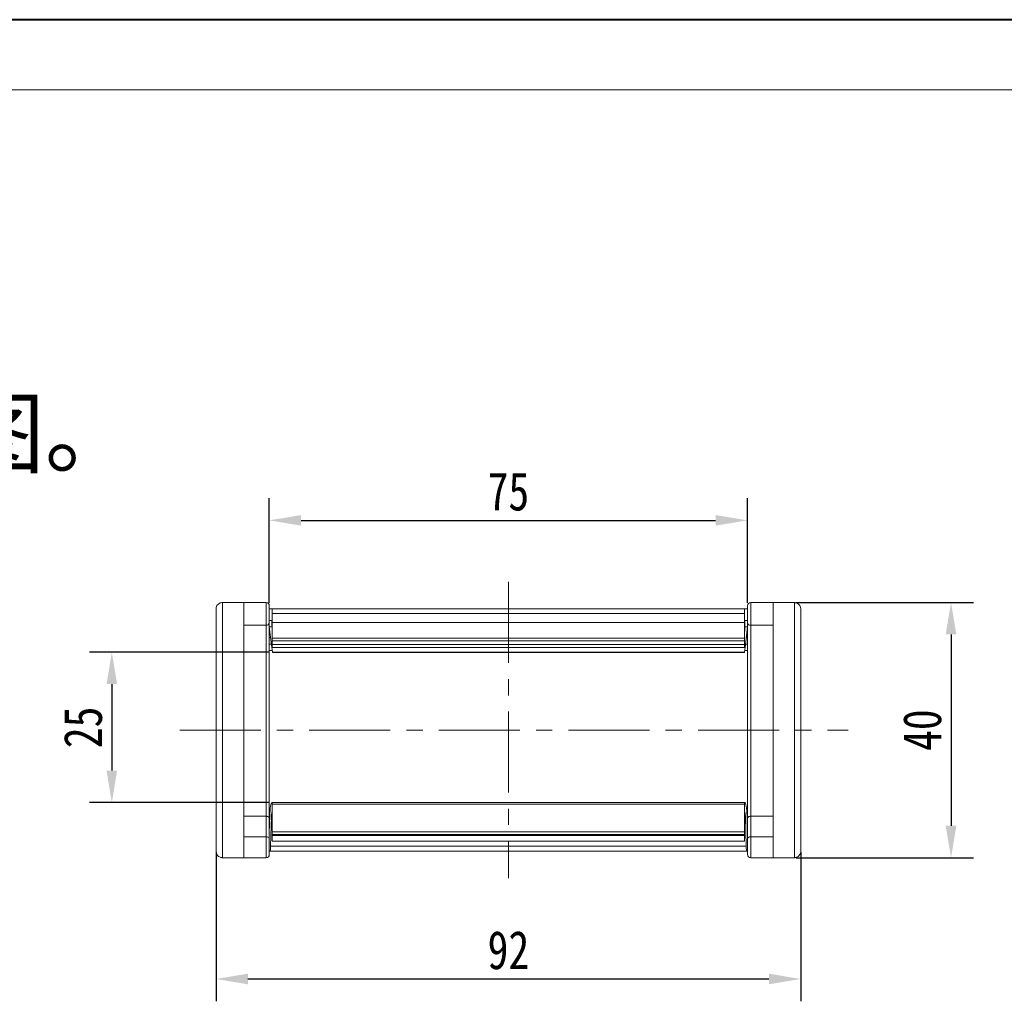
# Model space of a CAD drawing. Header units: millimetres. Extents: x 2628 to 3550, y -116 to 536.
# Tile 10 of 48: x 2902 to 3057, y 382 to 536. Entities that reach past the tile are written whole.
import ezdxf

# ---------------------------------------------------------------- set-up
doc = ezdxf.new("R2010")
doc.units = ezdxf.units.MM
doc.linetypes.add('CENTERX2', pattern=[20.32, 12.7, -2.54, 2.54, -2.54])
doc.styles.get("Standard").update_dxf_attribs({"font": '仿宋_GB2312.ttf', "width": 0.8})
doc.styles.add('样式 6', font='仿宋_GB2312.ttf')
doc.dimstyles.new('副本 ISO-25.1', dxfattribs={"dimtxt": 6, "dimasz": 5, "dimexe": 3.5, "dimexo": 0.625, "dimgap": 1.5, "dimtad": 1, "dimdsep": 46, "dimtxsty": 'Standard', "dimcen": 2.5, "dimadec": 0, "dimazin": 0, "dimtfac": 1, "dimtmove": 0, "dimatfit": 3, "dimfxl": 0, "dimarcsym": 0})

# ---------------------------------------------------------------- blocks, each defined once
blk = doc.blocks.new('*D784')
at = {"color": 0, "lineweight": -2}
for p, q in [((2941.65, 437.12), (2913.45, 437.12)), ((2916.95, 432.12), (2916.95, 418.55)), ((2941.65, 413.55), (2913.45, 413.55))]:
    blk.add_line(p, q, dxfattribs=at)
at = {"color": 0, "lineweight": 9}
for points in [[(2916.12, 432.12), (2917.78, 432.12), (2916.95, 437.12)], [(2916.12, 418.55), (2917.78, 418.55), (2916.95, 413.55)]]:
    blk.add_solid(points, dxfattribs=at)
at = {"layer": 'Defpoints', "color": 0, "lineweight": 9}
for p in [(2942.27, 437.12), (2916.95, 413.55), (2942.27, 413.55)]:
    blk.add_point(p, dxfattribs=at)
at = {"color": 0, "lineweight": 9, "insert": (2912.45, 425.33), "char_height": 6, "attachment_point": 5, "rotation": 90}
blk.add_mtext('25', dxfattribs=at)
blk = doc.blocks.new('*D806')
at = {"color": 0, "lineweight": -2}
for p, q in [((2941.64, 444.86), (2941.64, 461.29)), ((3016.64, 444.86), (3016.64, 461.29)), ((2946.64, 457.79), (3011.64, 457.79))]:
    blk.add_line(p, q, dxfattribs=at)
at = {"color": 0, "lineweight": 9}
for points in [[(2946.64, 458.62), (2946.64, 456.96), (2941.64, 457.79)], [(3011.64, 458.62), (3011.64, 456.96), (3016.64, 457.79)]]:
    blk.add_solid(points, dxfattribs=at)
at = {"layer": 'Defpoints', "color": 0, "lineweight": 9}
for p in [(3016.64, 457.79), (2941.64, 444.24), (3016.64, 444.24)]:
    blk.add_point(p, dxfattribs=at)
at = {"color": 0, "lineweight": 9, "insert": (2979.14, 462.29), "char_height": 6, "attachment_point": 5}
blk.add_mtext('75', dxfattribs=at)
blk = doc.blocks.new('*D807')
at = {"color": 0, "lineweight": -2}
for p, q in [((3024.27, 444.9), (3052.06, 444.9)), ((3048.56, 439.9), (3048.56, 409.9)), ((3024.27, 404.9), (3052.06, 404.9))]:
    blk.add_line(p, q, dxfattribs=at)
at = {"color": 0, "lineweight": 9}
for points in [[(3047.72, 439.9), (3049.39, 439.9), (3048.56, 444.9)], [(3047.72, 409.9), (3049.39, 409.9), (3048.56, 404.9)]]:
    blk.add_solid(points, dxfattribs=at)
at = {"layer": 'Defpoints', "color": 0, "lineweight": 9}
for p in [(3023.64, 444.9), (3023.64, 404.9), (3048.56, 404.9)]:
    blk.add_point(p, dxfattribs=at)
at = {"color": 0, "lineweight": 9, "insert": (3044.06, 424.9), "char_height": 6, "attachment_point": 5, "rotation": 90}
blk.add_mtext('40', dxfattribs=at)
blk = doc.blocks.new('*D808')
at = {"color": 0, "lineweight": -2}
for p, q in [((2933.29, 405.79), (2933.29, 382.38)), ((3024.99, 405.79), (3024.99, 382.38)), ((3019.99, 385.88), (2938.29, 385.88))]:
    blk.add_line(p, q, dxfattribs=at)
at = {"color": 0, "lineweight": 9}
for points in [[(2938.29, 386.72), (2938.29, 385.05), (2933.29, 385.88)], [(3019.99, 386.72), (3019.99, 385.05), (3024.99, 385.88)]]:
    blk.add_solid(points, dxfattribs=at)
at = {"layer": 'Defpoints', "color": 0, "lineweight": 9}
for p in [(2933.29, 406.41), (3024.99, 406.41), (2933.29, 385.88)]:
    blk.add_point(p, dxfattribs=at)
at = {"color": 0, "lineweight": 9, "insert": (2979.14, 390.38), "char_height": 6, "attachment_point": 5}
blk.add_mtext('92', dxfattribs=at)

msp = doc.modelspace()

# ---------------------------------------------------------------- linework, layer by layer
at = {"color": 7, "lineweight": 40}
msp.add_line((3550.3, 536.289), (2628.06, 536.289), dxfattribs=at)
at = {"color": 7, "lineweight": 13}
msp.add_line((3539.321, 525.31), (2682.955, 525.31), dxfattribs=at)
at = {"color": 1, "linetype": 'CENTERX2', "lineweight": 13}
for p, q in [((2979.143, 448.133), (2979.143, 401.668)), ((2927.602, 424.901), (3032.435, 424.901))]:
    msp.add_line(p, q, dxfattribs=at)
at = {"color": 7, "linetype": 'Continuous', "lineweight": 15}
for p, q in [((2934.293, 404.902), (2934.293, 444.899)), ((2934.643, 444.901), (2937.643, 444.901)), ((2937.643, 404.901), (2937.643, 444.901)), ((2941.143, 444.901), (2937.643, 444.901)), ((2941.143, 444.901), (2941.143, 441.336)), ((3017.143, 444.901), (3017.143, 441.336)), ((3017.143, 444.901), (3020.643, 444.901)), ((3020.643, 404.901), (3020.643, 444.901)), ((3023.643, 444.901), (3020.643, 444.901)), ((3023.993, 404.902), (3023.993, 444.899)), ((2933.293, 443.898), (2933.293, 443.902)), ((2933.293, 443.898), (2933.293, 405.904)), ((2941.643, 441.727), (2941.643, 444.401)), ((2941.643, 443.901), (2942.093, 443.901)), ((2942.093, 443.901), (2979.143, 443.901)), ((2942.093, 443.168), (2942.093, 443.901)), ((2979.143, 443.168), (2942.093, 443.168)), ((2942.093, 443.168), (2942.093, 441.802)), ((2979.143, 443.901), (3016.193, 443.901)), ((3016.193, 443.168), (2979.143, 443.168)), ((3016.193, 443.901), (3016.193, 443.168)), ((3016.193, 443.901), (3016.643, 443.901)), ((3016.193, 441.802), (3016.193, 443.168)), ((3016.643, 441.727), (3016.643, 444.401)), ((3024.993, 443.898), (3024.993, 443.902)), ((3024.993, 443.898), (3024.993, 405.904)), ((2942.009, 442.101), (2941.643, 442.101)), ((2941.643, 411.081), (2941.643, 441.727)), ((2979.143, 441.802), (2942.093, 441.802)), ((2942.093, 441.802), (2942.093, 439.306)), ((3016.193, 441.802), (2979.143, 441.802)), ((3016.193, 439.306), (3016.193, 441.802)), ((3016.643, 442.101), (3016.276, 442.101)), ((3016.643, 411.081), (3016.643, 441.727)), ((2937.643, 441.336), (2941.143, 441.336)), ((2941.143, 441.336), (2941.143, 411.402)), ((2941.643, 441.101), (2941.986, 438.301)), ((2942.07, 441.101), (2941.643, 441.101)), ((2941.729, 440.401), (2941.643, 440.401)), ((2942.074, 440.905), (2942.062, 441.515)), ((3016.223, 441.515), (3016.212, 440.905)), ((3016.643, 441.101), (3016.215, 441.101)), ((3016.299, 438.301), (3016.643, 441.101)), ((3016.557, 440.401), (3016.643, 440.401)), ((3020.643, 441.336), (3017.143, 441.336)), ((3017.143, 441.336), (3017.143, 411.402)), ((2941.851, 439.401), (2941.643, 439.401)), ((2942.093, 438.923), (2942.093, 439.306)), ((2942.093, 439.306), (2979.143, 439.306)), ((2979.143, 438.923), (2942.093, 438.923)), ((2942.093, 438.923), (2942.093, 438.327)), ((2979.143, 439.306), (3016.193, 439.306)), ((3016.193, 438.923), (2979.143, 438.923)), ((3016.193, 439.306), (3016.193, 438.923)), ((3016.193, 438.327), (3016.193, 438.923)), ((3016.434, 439.401), (3016.643, 439.401)), ((2941.643, 438.401), (2941.974, 438.401)), ((2942.097, 437.401), (2941.643, 437.401)), ((2941.986, 438.301), (2942.132, 437.116)), ((2941.986, 438.301), (2942.093, 438.301)), ((2942.093, 438.327), (2979.143, 438.327)), ((2942.093, 437.865), (2942.093, 438.327)), ((2942.093, 437.865), (2979.143, 437.865)), ((2942.132, 437.116), (2979.143, 437.116)), ((2942.132, 437.116), (2942.136, 437.087)), ((2942.136, 437.087), (2979.143, 437.087)), ((2942.137, 437.075), (2942.136, 437.087)), ((2942.137, 437.075), (2979.143, 437.075)), ((2979.143, 438.327), (3016.193, 438.327)), ((2979.143, 437.865), (3016.193, 437.865)), ((2979.143, 437.116), (3016.153, 437.116)), ((2979.143, 437.087), (3016.15, 437.087)), ((2979.143, 437.075), (3016.148, 437.075)), ((3016.15, 437.087), (3016.148, 437.075)), ((3016.15, 437.087), (3016.153, 437.116)), ((3016.153, 437.116), (3016.299, 438.301)), ((3016.643, 437.401), (3016.188, 437.401)), ((3016.193, 438.327), (3016.193, 437.865)), ((3016.299, 438.301), (3016.193, 438.301)), ((3016.311, 438.401), (3016.643, 438.401)), ((2941.643, 412.401), (2941.764, 412.401)), ((2942.073, 413.55), (2942.093, 413.55)), ((2942.093, 413.55), (2979.143, 413.55)), ((2942.093, 413.273), (2942.093, 413.55)), ((2979.143, 413.273), (2942.093, 413.273)), ((2942.093, 413.273), (2942.093, 408.935)), ((2979.143, 413.55), (3016.193, 413.55)), ((3016.193, 413.273), (2979.143, 413.273)), ((3016.193, 413.55), (3016.193, 413.273)), ((3016.193, 413.55), (3016.213, 413.55)), ((3016.193, 408.935), (3016.193, 413.273)), ((3016.521, 412.401), (3016.643, 412.401)), ((2937.643, 411.402), (2941.143, 411.402)), ((2941.143, 411.402), (2941.143, 408.186)), ((2941.711, 411.484), (2941.643, 408.832)), ((2941.709, 411.401), (2941.643, 411.401)), ((2941.643, 407.865), (2941.643, 411.081)), ((2941.856, 406.727), (2941.977, 411.389)), ((2942.093, 411.389), (2941.977, 411.389)), ((3016.308, 411.389), (3016.193, 411.389)), ((3016.308, 411.389), (3016.429, 406.727)), ((3016.643, 408.832), (3016.574, 411.484)), ((3016.643, 411.401), (3016.576, 411.401)), ((3016.643, 407.865), (3016.643, 411.081)), ((3020.643, 411.402), (3017.143, 411.402)), ((3017.143, 411.402), (3017.143, 408.186)), ((2941.683, 410.401), (2941.643, 410.401)), ((2941.657, 409.401), (2941.643, 409.401)), ((3016.602, 410.401), (3016.643, 410.401)), ((3016.628, 409.401), (3016.643, 409.401)), ((2941.143, 408.186), (2937.643, 408.186)), ((2941.143, 408.186), (2941.143, 404.901)), ((2941.643, 405.401), (2941.643, 407.865)), ((2942.093, 408.935), (2979.143, 408.935)), ((2942.093, 408.532), (2942.093, 408.935)), ((2979.143, 408.532), (2942.093, 408.532)), ((2942.093, 408.393), (2942.093, 408.532)), ((2942.093, 407.499), (2942.093, 408.393)), ((2942.093, 408.393), (2979.143, 408.393)), ((2979.143, 408.935), (3016.193, 408.935)), ((3016.193, 408.532), (2979.143, 408.532)), ((2979.143, 408.393), (3016.193, 408.393)), ((3016.193, 408.935), (3016.193, 408.532)), ((3016.193, 408.532), (3016.193, 408.393)), ((3016.193, 408.393), (3016.193, 407.499)), ((3016.643, 405.401), (3016.643, 407.865)), ((3017.143, 408.186), (3017.143, 404.901)), ((3017.143, 408.186), (3020.643, 408.186)), ((2941.856, 406.727), (2979.143, 406.727)), ((2942.093, 407.499), (2979.143, 407.499)), ((2979.143, 407.499), (2942.093, 407.499)), ((2942.093, 407.499), (2942.093, 407.499)), ((2979.143, 407.499), (3016.193, 407.499)), ((3016.193, 407.499), (2979.143, 407.499)), ((2979.143, 406.727), (3016.429, 406.727)), ((3016.193, 407.499), (3016.193, 407.499)), ((2933.293, 405.899), (2933.293, 405.904)), ((2934.643, 404.901), (2937.643, 404.901)), ((2937.643, 404.901), (2941.143, 404.901)), ((2941.712, 405.901), (2941.643, 405.901)), ((2979.143, 405.901), (2941.712, 405.901)), ((3016.573, 405.901), (2979.143, 405.901)), ((3016.643, 405.901), (3016.573, 405.901)), ((3020.643, 404.901), (3017.143, 404.901)), ((3023.643, 404.901), (3020.643, 404.901)), ((3024.993, 405.899), (3024.993, 405.904))]:
    msp.add_line(p, q, dxfattribs=at)
at = {"color": 7, "linetype": 'Continuous', "lineweight": 15, "flags": 128}
for points in [[(2941.643, 411.081), (2941.633, 411.144), (2941.605, 411.204), (2941.558, 411.259), (2941.496, 411.308), (2941.42, 411.348), (2941.334, 411.378), (2941.24, 411.396), (2941.143, 411.402)], [(3016.643, 411.081), (3016.652, 411.144), (3016.681, 411.204), (3016.727, 411.259), (3016.789, 411.308), (3016.865, 411.348), (3016.951, 411.378), (3017.045, 411.396), (3017.143, 411.402)], [(2941.143, 408.186), (2941.24, 408.18), (2941.334, 408.162), (2941.42, 408.132), (2941.496, 408.092), (2941.558, 408.043), (2941.605, 407.988), (2941.633, 407.928), (2941.643, 407.865)], [(3017.143, 408.186), (3017.045, 408.18), (3016.951, 408.162), (3016.865, 408.132), (3016.789, 408.092), (3016.727, 408.043), (3016.681, 407.988), (3016.652, 407.928), (3016.643, 407.865)]]:
    msp.add_lwpolyline(points, dxfattribs=at)
at = {"color": 7, "linetype": 'Continuous', "lineweight": 15}
for centre, radius, start, end in [((2941.143, 444.401), 0.5, 0, 90), ((3017.143, 444.401), 0.5, 90, 180), ((2941.191, 441.789), 0.456, 263.89909, 352.195), ((3017.094, 441.789), 0.456, 187.805, 276.10091), ((2941.143, 405.401), 0.5, 270, 0), ((3017.143, 405.401), 0.5, 180, 270)]:
    msp.add_arc(centre, radius, start, end, dxfattribs=at)
for centre, major_axis, ratio, start_param, end_param in [((2942.009, 441.301), (0, 0.8), 0.0687747, 4.9833358, 6.2831853), ((3016.276, 441.301), (0, 0.8), 0.0687747, 0, 1.2998495), ((2942.246, 441.601), (0, 2.6), 0.0687747, 1.8417432, 2.1113775), ((3016.039, 441.601), (0, 2.6), 0.0687747, 4.1718078, 4.4414421), ((2942.073, 411.05), (0, 2.5), 0.1467498, 0, 1.3962634), ((3016.213, 411.05), (0, 2.5), 0.1467498, 4.8869219, 6.2831853), ((2942.093, 411.25), (0, 0.8), 0.1467498, 0, 1.3962634), ((3016.193, 411.25), (0, 0.8), 0.1467498, 4.8869219, 6.2831853), ((2941.712, 406.901), (0, 1), 0.1467498, 3.1415927, 4.5378561), ((3016.573, 406.901), (0, 1), 0.1467498, 1.7453293, 3.1415927)]:
    msp.add_ellipse(centre, major_axis=major_axis, ratio=ratio, start_param=start_param, end_param=end_param, dxfattribs=at)
for points, knots in [([(2933.293, 443.902), (2933.293, 443.915), (2933.295, 444.039), (2933.346, 444.275), (2933.524, 444.567), (2933.785, 444.78), (2934.058, 444.885), (2934.228, 444.895), (2934.293, 444.899)], [0, 0, 0, 0, 0.0234843, 0.2373073, 0.4510924, 0.6637685, 0.8705553, 1, 1, 1, 1]), ([(2934.293, 444.899), (2934.314, 444.9), (2934.435, 444.9), (2934.548, 444.901), (2934.641, 444.901), (2934.643, 444.901)], [0, 0, 0, 0, 0.1753698, 0.9879129, 1, 1, 1, 1]), ([(3023.993, 444.899), (3023.971, 444.9), (3023.85, 444.9), (3023.737, 444.901), (3023.644, 444.901), (3023.643, 444.901)], [0, 0, 0, 0, 0.17536982, 0.98791285, 1, 1, 1, 1]), ([(3024.993, 443.902), (3024.992, 443.915), (3024.99, 444.039), (3024.939, 444.275), (3024.762, 444.567), (3024.501, 444.78), (3024.227, 444.885), (3024.058, 444.895), (3023.993, 444.899)], [0, 0, 0, 0, 0.0234843, 0.2373073, 0.4510924, 0.6637685, 0.8705553, 1, 1, 1, 1]), ([(2934.293, 404.902), (2934.256, 404.903), (2934.143, 404.908), (2933.933, 404.958), (2933.68, 405.093), (2933.458, 405.323), (2933.318, 405.606), (2933.3, 405.808), (2933.293, 405.899)], [0, 0, 0, 0, 0.0736104, 0.2252813, 0.4127189, 0.6160541, 0.826783, 1, 1, 1, 1]), ([(2934.643, 404.901), (2934.641, 404.901), (2934.548, 404.901), (2934.435, 404.901), (2934.314, 404.902), (2934.293, 404.902)], [0, 0, 0, 0, 0.0120871, 0.8246302, 1, 1, 1, 1]), ([(3023.643, 404.901), (3023.644, 404.901), (3023.737, 404.901), (3023.85, 404.901), (3023.971, 404.902), (3023.993, 404.902)], [0, 0, 0, 0, 0.0120871, 0.8246302, 1, 1, 1, 1]), ([(3023.993, 404.902), (3024.029, 404.903), (3024.142, 404.908), (3024.352, 404.958), (3024.606, 405.093), (3024.828, 405.323), (3024.968, 405.606), (3024.985, 405.808), (3024.993, 405.899)], [0, 0, 0, 0, 0.0736104, 0.2252813, 0.4127189, 0.6160541, 0.826783, 1, 1, 1, 1])]:
    msp.add_open_spline(points, degree=3, knots=knots, dxfattribs=at)

# ---------------------------------------------------------------- texts
at = {"insert": (2723.543, 511.021), "char_height": 10.31622, "attachment_point": 1, "style": '样式 6'}
msp.add_mtext('        技术要求\\P1.允许装载直径最大{\\fISOCPEUR|b0|i0|c0|p34;%%C}22mm；\\P2.安装孔尺寸见下接头尺寸图。', dxfattribs=at)

# ---------------------------------------------------------------- dimensions: what is measured, and where the dimension line sits
at = {"color": 5, "lineweight": 9}
dim = msp.add_linear_dim(base=(3016.643, 457.791), p1=(2941.643, 444.24), p2=(3016.643, 444.24), dimstyle='副本 ISO-25.1', dxfattribs=at)
dim.commit()
dim.dimension.update_dxf_attribs({"geometry": '*D806', "text_midpoint": (2979.143, 462.291)})
dim = msp.add_linear_dim(base=(3048.555, 404.901), p1=(3023.643, 444.901), p2=(3023.643, 404.901), angle=90, dimstyle='副本 ISO-25.1', dxfattribs=at)
dim.commit()
dim.dimension.update_dxf_attribs({"geometry": '*D807', "text_midpoint": (3044.055, 424.901)})
dim = msp.add_linear_dim(base=(2916.949, 413.55), p1=(2942.274, 437.116), p2=(2942.274, 413.55), angle=90, text='25', dimstyle='副本 ISO-25.1', dxfattribs=at)
dim.commit()
dim.dimension.update_dxf_attribs({"geometry": '*D784', "text_midpoint": (2912.449, 425.333)})
dim = msp.add_linear_dim(base=(2933.293, 385.885), p1=(3024.993, 406.412), p2=(2933.293, 406.412), text='92', dimstyle='副本 ISO-25.1', dxfattribs=at)
dim.commit()
dim.dimension.update_dxf_attribs({"geometry": '*D808', "text_midpoint": (2979.143, 390.385)})

doc.saveas('drawing.dxf')
